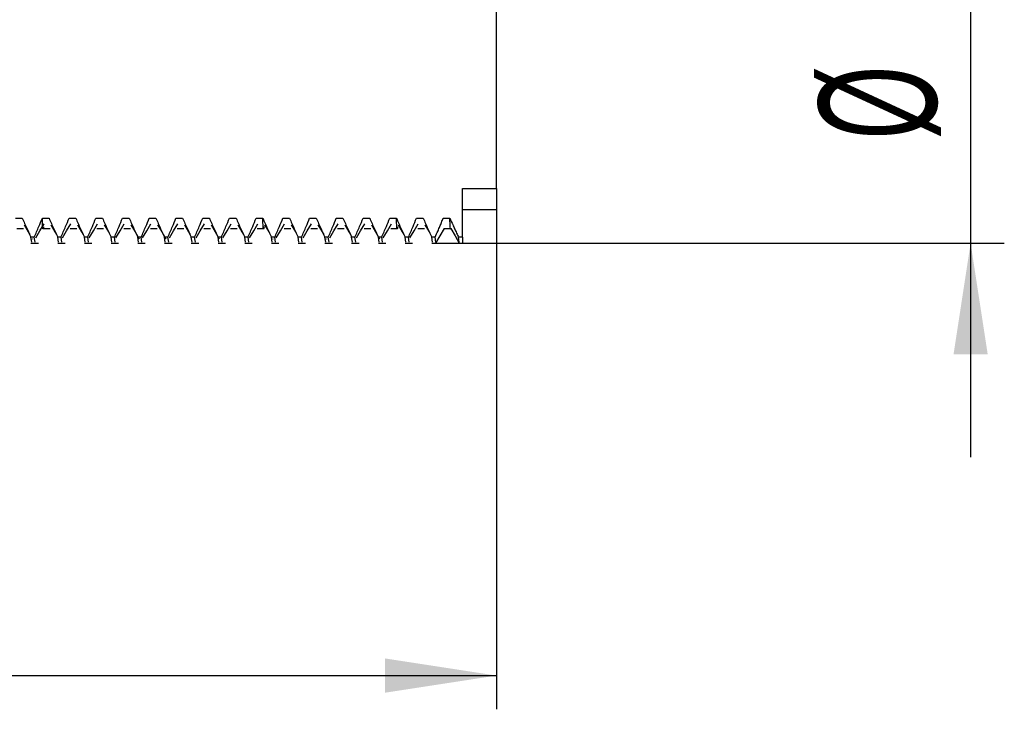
# Model space of a CAD drawing. Header units: millimetres. Extents: x 5 to 418, y 2 to 292.
# Tile 41 of 43: x 364 to 393, y 189 to 209. Entities that reach past the tile are written whole.
import ezdxf

# ---------------------------------------------------------------- set-up
doc = ezdxf.new("R2010")
doc.units = ezdxf.units.MM
doc.layers.add('SLD-0', color=7, linetype='Continuous')
doc.styles.add('SLDTEXTSTYLE0', font='TXT', dxfattribs={"width": 0.605})
doc.dimstyles.new('SLDDIMSTYLE0', dxfattribs={"dimtxt": 3.5, "dimasz": 3.302, "dimexe": 0, "dimexo": 0.0625, "dimgap": 0.875, "dimtad": 1, "dimrnd": 1e-09, "dimzin": 12, "dimdsep": 46, "dimtxsty": 'SLDTEXTSTYLE0', "dimsah": 1, "dimcen": 0.09, "dimadec": 0, "dimazin": 3, "dimtfac": 1, "dimtmove": 0, "dimatfit": 0, "dimfxl": 1, "dimfrac": 2, "dimtolj": 1, "dimtzin": 12, "dimarcsym": 0})
doc.dimstyles.new('SLDDIMSTYLE2', dxfattribs={"dimtxt": 3.5, "dimasz": 3.302, "dimexe": 0, "dimexo": 0.0625, "dimgap": 0.875, "dimtad": 1, "dimrnd": 1e-09, "dimzin": 12, "dimdsep": 46, "dimtxsty": 'SLDTEXTSTYLE0', "dimsah": 1, "dimcen": 0.09, "dimadec": 0, "dimazin": 3, "dimtfac": 1, "dimtofl": 0, "dimtmove": 0, "dimatfit": 3, "dimfxl": 1, "dimfrac": 2, "dimtolj": 1, "dimtzin": 12, "dimarcsym": 0})

# ---------------------------------------------------------------- blocks, each defined once
blk = doc.blocks.new('_D_5')
at = {"layer": 'SLD-0', "color": 7}
for p, q in [((333.41, 208.991), (333.41, 188.861)), ((378.41, 204.313), (378.41, 188.861)), ((333.41, 189.861), (378.41, 189.861))]:
    blk.add_line(p, q, dxfattribs=at)
for points in [[(333.41, 189.861), (336.712, 189.353), (336.712, 190.369)], [(378.41, 189.861), (375.108, 190.369), (375.108, 189.353)]]:
    blk.add_solid(points, dxfattribs=at)
at = {"layer": 'SLD-0', "color": 7, "insert": (353.236, 194.373), "char_height": 3.5, "attachment_point": 1, "style": 'SLDTEXTSTYLE0'}
blk.add_mtext('45', dxfattribs=at)
blk = doc.blocks.new('_D_6')
at = {"layer": 'SLD-0', "color": 7}
for p, q in [((392.496, 223.291), (392.496, 229.641)), ((376.219, 223.291), (393.496, 223.291)), ((392.496, 223.291), (392.496, 202.691)), ((376.616, 202.691), (393.496, 202.691)), ((392.496, 202.691), (392.496, 196.341))]:
    blk.add_line(p, q, dxfattribs=at)
for points in [[(392.496, 223.291), (393.004, 226.593), (391.988, 226.593)], [(392.496, 202.691), (391.988, 199.389), (393.004, 199.389)]]:
    blk.add_solid(points, dxfattribs=at)
at = {"layer": 'SLD-0', "color": 7, "char_height": 3.5, "attachment_point": 1, "rotation": 90, "style": 'SLDTEXTSTYLE0'}
for s, insert in [('20,6', (387.975, 210.864)), ('%%c', (387.985, 205.761))]:
    blk.add_mtext(s, dxfattribs=dict(at, insert=insert))

msp = doc.modelspace()

# ---------------------------------------------------------------- linework, layer by layer
at = {"color": 7, "linetype": 'Continuous', "lineweight": 25}
for p, q in [((378.41, 204.313), (378.41, 209.649)), ((377.41, 204.313), (378.41, 204.313)), ((377.41, 202.867), (377.41, 204.313)), ((378.41, 204.313), (378.41, 203.691)), ((377.41, 203.691), (378.41, 203.691)), ((364.133, 203.433), (364.331, 203.433)), ((364.927, 203.433), (365.125, 203.433)), ((365.72, 203.433), (365.919, 203.433)), ((366.514, 203.433), (366.713, 203.433)), ((367.308, 203.433), (367.506, 203.433)), ((368.102, 203.433), (368.3, 203.433)), ((368.895, 203.433), (369.094, 203.433)), ((369.689, 203.433), (369.888, 203.433)), ((370.483, 203.433), (370.681, 203.433)), ((371.277, 203.433), (371.475, 203.433)), ((372.07, 203.433), (372.269, 203.433)), ((372.864, 203.433), (373.063, 203.433)), ((373.658, 203.433), (373.856, 203.433)), ((374.452, 203.433), (374.65, 203.433)), ((375.245, 203.433), (375.444, 203.433)), ((376.039, 203.433), (376.238, 203.433)), ((376.833, 203.433), (377.031, 203.433)), ((364.168, 203.125), (364.366, 203.125)), ((364.961, 203.125), (365.16, 203.125)), ((365.755, 203.125), (365.954, 203.125)), ((366.549, 203.125), (366.747, 203.125)), ((367.343, 203.125), (367.541, 203.125)), ((368.136, 203.125), (368.335, 203.125)), ((368.93, 203.125), (369.129, 203.125)), ((369.724, 203.125), (369.922, 203.125)), ((370.518, 203.125), (370.716, 203.125)), ((371.311, 203.125), (371.51, 203.125)), ((372.105, 203.125), (372.304, 203.125)), ((372.899, 203.125), (373.097, 203.125)), ((373.693, 203.125), (373.891, 203.125)), ((374.486, 203.125), (374.685, 203.125)), ((375.28, 203.125), (375.479, 203.125)), ((376.074, 203.125), (376.272, 203.125)), ((376.865, 203.121), (377.062, 203.121)), ((364.611, 202.716), (364.588, 202.867)), ((364.687, 202.867), (364.588, 202.867)), ((364.588, 202.691), (364.809, 202.691)), ((364.625, 202.819), (364.63, 202.812)), ((364.71, 202.716), (364.687, 202.867)), ((365.404, 202.716), (365.382, 202.867)), ((365.481, 202.867), (365.382, 202.867)), ((365.382, 202.691), (365.603, 202.691)), ((365.504, 202.716), (365.481, 202.867)), ((366.198, 202.716), (366.175, 202.867)), ((366.275, 202.867), (366.175, 202.867)), ((366.175, 202.691), (366.397, 202.691)), ((366.297, 202.716), (366.275, 202.867)), ((366.992, 202.716), (366.969, 202.867)), ((367.068, 202.867), (366.969, 202.867)), ((366.969, 202.691), (367.19, 202.691)), ((367.091, 202.716), (367.068, 202.867)), ((367.786, 202.716), (367.763, 202.867)), ((367.862, 202.867), (367.763, 202.867)), ((367.763, 202.691), (367.984, 202.691)), ((367.885, 202.716), (367.862, 202.867)), ((368.579, 202.716), (368.557, 202.867)), ((368.656, 202.867), (368.557, 202.867)), ((368.557, 202.691), (368.778, 202.691)), ((368.679, 202.716), (368.656, 202.867)), ((369.373, 202.716), (369.35, 202.867)), ((369.45, 202.867), (369.35, 202.867)), ((369.35, 202.691), (369.572, 202.691)), ((369.472, 202.716), (369.45, 202.867)), ((370.167, 202.716), (370.144, 202.867)), ((370.243, 202.867), (370.144, 202.867)), ((370.144, 202.691), (370.365, 202.691)), ((370.266, 202.716), (370.243, 202.867)), ((370.961, 202.716), (370.938, 202.867)), ((371.037, 202.867), (370.938, 202.867)), ((370.938, 202.691), (371.159, 202.691)), ((371.06, 202.716), (371.037, 202.867)), ((371.754, 202.716), (371.732, 202.867)), ((371.831, 202.867), (371.732, 202.867)), ((371.732, 202.691), (371.953, 202.691)), ((371.769, 202.819), (371.773, 202.812)), ((371.854, 202.716), (371.831, 202.867)), ((372.548, 202.716), (372.525, 202.867)), ((372.625, 202.867), (372.525, 202.867)), ((372.525, 202.691), (372.747, 202.691)), ((372.647, 202.716), (372.625, 202.867)), ((373.342, 202.716), (373.319, 202.867)), ((373.418, 202.867), (373.319, 202.867)), ((373.319, 202.691), (373.54, 202.691)), ((373.357, 202.819), (373.361, 202.812)), ((373.441, 202.716), (373.418, 202.867)), ((374.136, 202.716), (374.113, 202.867)), ((374.212, 202.867), (374.113, 202.867)), ((374.113, 202.691), (374.334, 202.691)), ((374.235, 202.716), (374.212, 202.867)), ((374.929, 202.716), (374.907, 202.867)), ((375.006, 202.867), (374.907, 202.867)), ((374.907, 202.691), (375.128, 202.691)), ((375.029, 202.716), (375.006, 202.867)), ((375.723, 202.716), (375.7, 202.867)), ((375.8, 202.867), (375.7, 202.867)), ((375.7, 202.691), (375.922, 202.691)), ((375.822, 202.716), (375.8, 202.867)), ((376.517, 202.716), (376.494, 202.867)), ((376.593, 202.867), (376.494, 202.867)), ((376.494, 202.691), (376.715, 202.691)), ((376.616, 202.716), (376.593, 202.867)), ((377.41, 202.867), (377.288, 202.867)), ((377.311, 202.716), (377.288, 202.867)), ((377.288, 202.691), (377.41, 202.691)), ((377.41, 202.867), (377.41, 202.691))]:
    msp.add_line(p, q, dxfattribs=at)
at = {"color": 7, "linetype": 'Continuous', "lineweight": 25, "flags": 128}
for points in [[(364.382, 203.236), (364.506, 203.024), (364.552, 202.945)], [(364.731, 202.845), (364.855, 203.057), (364.978, 203.267)], [(365.175, 203.236), (365.299, 203.024), (365.345, 202.945)], [(365.525, 202.845), (365.649, 203.057), (365.772, 203.267)], [(365.969, 203.236), (366.093, 203.024), (366.139, 202.945)], [(366.319, 202.845), (366.443, 203.057), (366.566, 203.267)], [(366.763, 203.236), (366.887, 203.024), (366.933, 202.945)], [(367.113, 202.845), (367.237, 203.057), (367.359, 203.267)], [(367.557, 203.236), (367.681, 203.024), (367.8, 202.819)], [(367.906, 202.845), (368.03, 203.057), (368.153, 203.267)], [(368.35, 203.236), (368.474, 203.024), (368.594, 202.819)], [(368.7, 202.845), (368.824, 203.057), (368.947, 203.267)], [(369.144, 203.236), (369.268, 203.024), (369.314, 202.945)], [(369.494, 202.845), (369.618, 203.057), (369.741, 203.267)], [(369.938, 203.236), (370.062, 203.024), (370.182, 202.819)], [(370.288, 202.845), (370.412, 203.057), (370.534, 203.267)], [(370.732, 203.236), (370.856, 203.024), (370.902, 202.945)], [(371.081, 202.845), (371.205, 203.057), (371.328, 203.267)], [(371.525, 203.236), (371.649, 203.024), (371.695, 202.945)], [(371.875, 202.845), (371.999, 203.057), (372.122, 203.267)], [(372.319, 203.236), (372.443, 203.024), (372.489, 202.945)], [(372.669, 202.845), (372.793, 203.057), (372.916, 203.267)], [(373.113, 203.236), (373.237, 203.024), (373.283, 202.945)], [(373.463, 202.845), (373.587, 203.057), (373.709, 203.267)], [(373.907, 203.236), (374.031, 203.024), (374.077, 202.945)], [(374.256, 202.845), (374.38, 203.057), (374.503, 203.267)], [(374.7, 203.236), (374.824, 203.024), (374.944, 202.819)], [(375.05, 202.845), (375.174, 203.057), (375.297, 203.267)], [(375.494, 203.236), (375.618, 203.024), (375.664, 202.945)], [(375.844, 202.845), (375.968, 203.057), (376.091, 203.267)], [(376.288, 203.236), (376.412, 203.024), (376.458, 202.945)], [(376.618, 202.692), (376.742, 202.907), (376.866, 203.122)], [(377.061, 203.122), (377.185, 202.907), (377.309, 202.692)]]:
    msp.add_lwpolyline(points, dxfattribs=at)
at = {"color": 7, "linetype": 'Continuous', "lineweight": 25}
for points, knots in [([(364.331, 203.433), (364.378, 203.327), (364.461, 203.137), (364.549, 202.95), (364.588, 202.867)], [0, 0, 0, 0, 0.559059, 1, 1, 1, 1]), ([(364.687, 202.867), (364.733, 202.973), (364.816, 203.16), (364.893, 203.35), (364.927, 203.433)], [0, 0, 0, 0, 0.560966, 1, 1, 1, 1]), ([(364.962, 203.172), (364.959, 203.155), (364.938, 203.024), (364.932, 203.243), (364.927, 203.433)], [0, 0, 0, 0, 0.128622, 1, 1, 1, 1]), ([(365.125, 203.433), (365.171, 203.327), (365.254, 203.137), (365.343, 202.95), (365.382, 202.867)], [0, 0, 0, 0, 0.559064, 1, 1, 1, 1]), ([(365.481, 202.867), (365.527, 202.973), (365.61, 203.16), (365.687, 203.35), (365.72, 203.433)], [0, 0, 0, 0, 0.560963, 1, 1, 1, 1]), ([(365.919, 203.433), (365.965, 203.327), (366.048, 203.137), (366.136, 202.95), (366.175, 202.867)], [0, 0, 0, 0, 0.559064, 1, 1, 1, 1]), ([(366.275, 202.867), (366.321, 202.973), (366.404, 203.16), (366.48, 203.35), (366.514, 203.433)], [0, 0, 0, 0, 0.560963, 1, 1, 1, 1]), ([(366.713, 203.433), (366.759, 203.327), (366.842, 203.137), (366.93, 202.95), (366.969, 202.867)], [0, 0, 0, 0, 0.559059, 1, 1, 1, 1]), ([(367.068, 202.867), (367.115, 202.973), (367.197, 203.16), (367.274, 203.35), (367.308, 203.433)], [0, 0, 0, 0, 0.560963, 1, 1, 1, 1]), ([(367.506, 203.433), (367.553, 203.327), (367.636, 203.137), (367.724, 202.95), (367.763, 202.867)], [0, 0, 0, 0, 0.559064, 1, 1, 1, 1]), ([(367.862, 202.867), (367.908, 202.973), (367.991, 203.16), (368.068, 203.35), (368.102, 203.433)], [0, 0, 0, 0, 0.560963, 1, 1, 1, 1]), ([(368.3, 203.433), (368.346, 203.327), (368.429, 203.137), (368.518, 202.95), (368.557, 202.867)], [0, 0, 0, 0, 0.559064, 1, 1, 1, 1]), ([(368.656, 202.867), (368.702, 202.973), (368.785, 203.16), (368.862, 203.35), (368.895, 203.433)], [0, 0, 0, 0, 0.560963, 1, 1, 1, 1]), ([(369.094, 203.433), (369.14, 203.327), (369.223, 203.137), (369.311, 202.95), (369.35, 202.867)], [0, 0, 0, 0, 0.559059, 1, 1, 1, 1]), ([(369.45, 202.867), (369.496, 202.973), (369.579, 203.16), (369.655, 203.35), (369.689, 203.433)], [0, 0, 0, 0, 0.560963, 1, 1, 1, 1]), ([(369.888, 203.433), (369.934, 203.327), (370.017, 203.137), (370.105, 202.95), (370.144, 202.867)], [0, 0, 0, 0, 0.559064, 1, 1, 1, 1]), ([(370.243, 202.867), (370.29, 202.973), (370.372, 203.16), (370.449, 203.35), (370.483, 203.433)], [0, 0, 0, 0, 0.560966, 1, 1, 1, 1]), ([(370.681, 203.433), (370.728, 203.327), (370.811, 203.137), (370.899, 202.95), (370.938, 202.867)], [0, 0, 0, 0, 0.559064, 1, 1, 1, 1]), ([(371.037, 202.867), (371.083, 202.973), (371.166, 203.16), (371.243, 203.35), (371.277, 203.433)], [0, 0, 0, 0, 0.560963, 1, 1, 1, 1]), ([(371.51, 203.172), (371.507, 203.155), (371.487, 203.024), (371.48, 203.243), (371.475, 203.433)], [0, 0, 0, 0, 0.12851, 1, 1, 1, 1]), ([(371.475, 203.433), (371.521, 203.327), (371.604, 203.137), (371.693, 202.95), (371.732, 202.867)], [0, 0, 0, 0, 0.559059, 1, 1, 1, 1]), ([(371.831, 202.867), (371.877, 202.973), (371.96, 203.16), (372.037, 203.35), (372.07, 203.433)], [0, 0, 0, 0, 0.560963, 1, 1, 1, 1]), ([(372.269, 203.433), (372.315, 203.327), (372.398, 203.137), (372.486, 202.95), (372.525, 202.867)], [0, 0, 0, 0, 0.559064, 1, 1, 1, 1]), ([(372.625, 202.867), (372.671, 202.973), (372.754, 203.16), (372.83, 203.35), (372.864, 203.433)], [0, 0, 0, 0, 0.560966, 1, 1, 1, 1]), ([(373.063, 203.433), (373.109, 203.327), (373.192, 203.137), (373.28, 202.95), (373.319, 202.867)], [0, 0, 0, 0, 0.559064, 1, 1, 1, 1]), ([(373.418, 202.867), (373.465, 202.973), (373.547, 203.16), (373.624, 203.35), (373.658, 203.433)], [0, 0, 0, 0, 0.560963, 1, 1, 1, 1]), ([(373.856, 203.433), (373.903, 203.327), (373.986, 203.137), (374.074, 202.95), (374.113, 202.867)], [0, 0, 0, 0, 0.559062, 1, 1, 1, 1]), ([(374.212, 202.867), (374.258, 202.973), (374.341, 203.16), (374.418, 203.35), (374.452, 203.433)], [0, 0, 0, 0, 0.560963, 1, 1, 1, 1]), ([(374.65, 203.433), (374.696, 203.327), (374.779, 203.137), (374.868, 202.95), (374.907, 202.867)], [0, 0, 0, 0, 0.559064, 1, 1, 1, 1]), ([(375.006, 202.867), (375.052, 202.973), (375.135, 203.16), (375.212, 203.35), (375.245, 203.433)], [0, 0, 0, 0, 0.560966, 1, 1, 1, 1]), ([(375.479, 203.172), (375.476, 203.155), (375.455, 203.024), (375.449, 203.243), (375.444, 203.433)], [0, 0, 0, 0, 0.12851, 1, 1, 1, 1]), ([(375.444, 203.433), (375.49, 203.327), (375.573, 203.137), (375.661, 202.95), (375.7, 202.867)], [0, 0, 0, 0, 0.559064, 1, 1, 1, 1]), ([(375.8, 202.867), (375.846, 202.973), (375.929, 203.16), (376.005, 203.35), (376.039, 203.433)], [0, 0, 0, 0, 0.560963, 1, 1, 1, 1]), ([(376.238, 203.433), (376.284, 203.327), (376.367, 203.137), (376.455, 202.95), (376.494, 202.867)], [0, 0, 0, 0, 0.559062, 1, 1, 1, 1]), ([(376.593, 202.867), (376.622, 202.931), (376.668, 203.036), (376.731, 203.183), (376.783, 203.308), (376.816, 203.391), (376.833, 203.433)], [0, 0, 0, 0, 0.340875, 0.560964, 0.780674, 1, 1, 1, 1]), ([(377.031, 203.433), (377.059, 203.369), (377.106, 203.263), (377.172, 203.116), (377.229, 202.991), (377.268, 202.909), (377.288, 202.867)], [0, 0, 0, 0, 0.3391406, 0.5590655, 0.7793523, 1, 1, 1, 1]), ([(377.061, 203.134), (377.061, 203.13), (377.046, 203.021), (377.038, 203.23), (377.031, 203.433)], [0, 0, 0, 0, 0.030652, 1, 1, 1, 1])]:
    msp.add_open_spline(points, degree=3, knots=knots, dxfattribs=at)

# ---------------------------------------------------------------- dimensions: what is measured, and where the dimension line sits
at = {"layer": 'SLD-0', "color": 7}
dim = msp.add_linear_dim(base=(392.496, 202.691), p1=(376.219, 223.291), p2=(376.616, 202.691), angle=90, text='%%c<>', dimstyle='SLDDIMSTYLE0', dxfattribs=at)
dim.commit()
dim.dimension.update_dxf_attribs({"geometry": '_D_6', "text_midpoint": (392.496, 212.991), "dimtype": 160})
dim = msp.add_linear_dim(base=(378.41, 189.861), p1=(333.41, 208.991), p2=(378.41, 204.313), dimstyle='SLDDIMSTYLE2', dxfattribs=at)
dim.commit()
dim.dimension.update_dxf_attribs({"geometry": '_D_5', "text_midpoint": (355.91, 189.861), "dimtype": 160})

doc.saveas('drawing.dxf')
